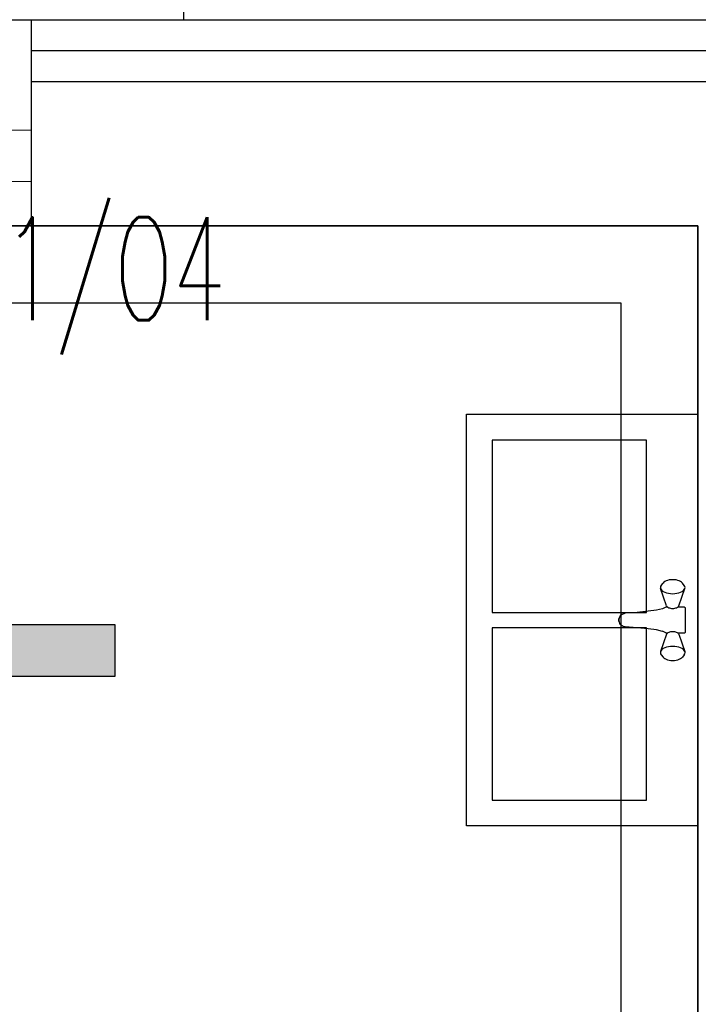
# Model space of a CAD drawing. Header units: millimetres. Extents: x -94648 to 68781, y -29623 to 11990.
# Tile 67 of 181: x -35435 to -35303, y -12542 to -12351. Entities that reach past the tile are written whole.
import ezdxf

# ---------------------------------------------------------------- set-up
doc = ezdxf.new("R2010")
doc.units = ezdxf.units.MM
doc.linetypes.add('ACAD_ISO03W100', pattern=[30, 12, -18])
doc.linetypes.add('BUD', pattern=[0])
for name, color, linetype in [('-podklad', 8, 'Continuous'), ('HATCH', 204, 'Continuous'), ('rexp_Leuchten_Besch', 7, 'Continuous'), ('rexp_Oprawy', 7, 'Continuous'), ('Sanitarne', 2, 'Continuous')]:
    doc.layers.add(name, color=color, linetype=linetype)
doc.layers.add('A_POWTARZALNE$0$A21_DRZWI_OKNA', color=153, linetype='Continuous', lineweight=15)
doc.layers.add('IE_oswietlenie_nr_obw', color=51, linetype='Continuous', lineweight=20)
doc.layers.add('Area', color=6, linetype='Continuous', lineweight=35, plot=False)
doc.styles.add('ROMANS', font='romans.shx', dxfattribs={"width": 0.75, "height": 10})
doc.styles.get("Standard").update_dxf_attribs({"font": 'arial.ttf'})
doc.linetypes.add('TRACKS', pattern='A,3.81,[130,ltypeshp.shx,S=6.35,R=0,X=0,Y=0],3.81', length=7.62)
doc.linetypes.add('ZIGZAG', pattern='A,0.00254,-5.08,[131,ltypeshp.shx,S=5.08,R=0,X=-5.08,Y=0],-10.16,[131,ltypeshp.shx,S=5.08,R=180,X=5.08,Y=0],-5.08', length=20.32254)

# ---------------------------------------------------------------- blocks, each defined once
blk = doc.blocks.new('A$C01335069')
at = {"layer": 'Sanitarne', "color": 8}
for p, q in [((0, 0), (0, 800)), ((0, 800), (450, 800)), ((450, 800), (450, 0)), ((400, 750), (100, 750)), ((100, 750), (100, 415)), ((400, 415), (400, 750)), ((25.4, 465.4), (25, 463.3)), ((25, 463.3), (25.4, 461.2)), ((26.4, 467.4), (25.4, 465.4)), ((37.2, 427.6), (25.4, 461.2)), ((25.4, 461.2), (26.4, 459.2)), ((37.2, 427.6), (25.4, 461.2)), ((26.4, 467.4), (30.2, 471.9)), ((31.7, 473.5), (30.2, 471.9)), ((33.7, 474.9), (31.7, 473.5)), ((36.1, 476.2), (33.7, 474.9)), ((39, 477.2), (36.1, 476.2)), ((42.2, 477.9), (39, 477.2)), ((45.5, 478.3), (42.2, 477.9)), ((49, 478.5), (45.5, 478.3)), ((52.5, 478.3), (49, 478.5)), ((55.8, 477.9), (52.5, 478.3)), ((59, 477.2), (55.8, 477.9)), ((61.9, 476.2), (59, 477.2)), ((60.8, 427.6), (72.6, 461.2)), ((64.3, 474.9), (61.9, 476.2)), ((66.3, 473.5), (64.3, 474.9)), ((67.8, 471.9), (66.3, 473.5)), ((71.6, 467.4), (67.8, 471.9)), ((72.6, 465.4), (71.6, 467.4)), ((71.6, 459.2), (72.6, 461.2)), ((73, 463.3), (72.6, 465.4)), ((72.6, 461.2), (73, 463.3)), ((26.4, 459.2), (28.2, 457.3)), ((28.2, 457.3), (30.6, 455.6)), ((30.6, 455.6), (33.6, 454.1)), ((33.6, 454.1), (37, 452.9)), ((37, 452.9), (40.8, 452)), ((40.8, 452), (44.8, 451.5)), ((44.8, 451.5), (49, 451.3)), ((49, 451.3), (53.2, 451.5)), ((53.2, 451.5), (57.2, 452)), ((57.2, 452), (61, 452.9)), ((61, 452.9), (64.4, 454.1)), ((64.4, 454.1), (67.4, 455.6)), ((67.4, 455.6), (69.8, 457.3)), ((69.8, 457.3), (71.6, 459.2)), ((24.2, 423), (24, 422.5)), ((24.2, 423), (24, 422.5)), ((24, 422.5), (24, 422)), ((24, 422.5), (24, 422)), ((24, 422), (24, 378)), ((24.4, 423.5), (24.2, 423)), ((24.4, 423.5), (24.2, 423)), ((24.7, 423.9), (24.4, 423.5)), ((24.7, 423.9), (24.4, 423.5)), ((25.1, 424.3), (24.7, 423.9)), ((25.1, 424.3), (24.7, 423.9)), ((25.5, 424.6), (25.1, 424.3)), ((25.5, 424.6), (25.1, 424.3)), ((26, 424.8), (25.5, 424.6)), ((26, 424.8), (25.5, 424.6)), ((26.5, 425), (26, 424.8)), ((26.5, 425), (26, 424.8)), ((27, 425), (26.5, 425)), ((27, 425), (26.5, 425)), ((39, 425), (27, 425)), ((37.2, 427.6), (37.7, 426.6)), ((37.2, 427.6), (37.7, 426.6)), ((37.7, 426.6), (38.6, 425.7)), ((37.7, 426.6), (38.6, 425.7)), ((38.6, 425.7), (39.8, 424.8)), ((38.6, 425.7), (39.8, 424.8)), ((39, 425), (39, 425.4)), ((39.8, 424.8), (41.3, 424.1)), ((39.8, 424.8), (41.3, 424.1)), ((41.3, 424.1), (43, 423.5)), ((41.3, 424.1), (43, 423.5)), ((43, 423.5), (44.9, 423)), ((43, 423.5), (44.9, 423)), ((44.9, 423), (46.9, 422.8)), ((44.9, 423), (46.9, 422.8)), ((46.9, 422.8), (49, 422.7)), ((46.9, 422.8), (49, 422.7)), ((49, 422.7), (51.1, 422.8)), ((49, 422.7), (51.1, 422.8)), ((51.1, 422.8), (53.1, 423)), ((51.1, 422.8), (53.1, 423)), ((53.1, 423), (55, 423.5)), ((53.1, 423), (55, 423.5)), ((55, 423.5), (56.7, 424.1)), ((55, 423.5), (56.7, 424.1)), ((56.7, 424.1), (58.2, 424.8)), ((56.7, 424.1), (58.2, 424.8)), ((58.2, 424.8), (59.4, 425.7)), ((58.2, 424.8), (59.4, 425.7)), ((59, 425), (59, 425.4)), ((61, 425), (59, 425)), ((59.4, 425.7), (60.3, 426.6)), ((60.3, 426.6), (60.8, 427.6)), ((61.5, 425), (61, 425)), ((61.5, 425), (61, 425)), ((62, 424.8), (61.5, 425)), ((62, 424.8), (68.9, 421.9)), ((68.6, 422), (80.6, 419.3)), ((80.6, 419.3), (96.9, 417)), ((96.8, 417), (117.9, 415)), ((100, 415), (400, 415)), ((117.9, 415), (141.1, 413.2)), ((141.1, 413.2), (143.2, 413)), ((141.1, 413.2), (143.2, 413)), ((143.3, 413), (143.2, 413)), ((143.3, 413), (143.2, 413)), ((143.3, 413), (145.3, 412.4)), ((143.3, 413), (145.3, 412.4)), ((145.3, 412.4), (147.1, 411.4)), ((147.1, 411.4), (148.9, 410)), ((148.9, 410), (150.3, 408.4)), ((148.9, 410), (150.3, 408.4)), ((150.3, 408.4), (151.5, 406.5)), ((150.3, 408.4), (151.5, 406.5)), ((151.5, 406.5), (152.3, 404.4)), ((151.5, 406.5), (152.3, 404.4)), ((151.6, 406.1), (152.3, 405)), ((152.3, 405), (153, 403.4)), ((152.3, 404.4), (152.8, 402.3)), ((152.3, 404.4), (152.8, 402.3)), ((152.8, 402.3), (153, 400)), ((152.8, 402.3), (153, 400)), ((153, 403.4), (153.4, 401.7)), ((80.6, 380.7), (96.9, 383)), ((96.8, 383), (117.9, 385)), ((400, 385), (100, 385)), ((100, 385), (100, 50)), ((117.9, 385), (141.1, 386.8)), ((143.2, 387), (141.1, 386.8)), ((143.2, 387), (141.1, 386.8)), ((143.3, 387), (143.2, 387)), ((143.3, 387), (143.2, 387)), ((145.3, 387.6), (143.3, 387)), ((145.3, 387.6), (143.3, 387)), ((147.1, 388.6), (145.3, 387.6)), ((147.1, 388.6), (145.3, 387.6)), ((148.9, 390), (147.1, 388.6)), ((150.3, 391.6), (148.9, 390)), ((150.3, 391.6), (148.9, 390)), ((151.5, 393.5), (150.3, 391.6)), ((151.5, 393.5), (150.3, 391.6)), ((152.3, 395.6), (151.5, 393.5)), ((152.3, 395.6), (151.5, 393.5)), ((152.3, 395), (151.6, 393.9)), ((152.8, 397.7), (152.3, 395.6)), ((152.8, 397.7), (152.3, 395.6)), ((153, 396.6), (152.3, 395)), ((153, 400), (152.8, 397.7)), ((153, 400), (152.8, 397.7)), ((153.4, 398.3), (153, 396.6)), ((153.4, 401.7), (153.5, 400)), ((153.5, 400), (153.4, 398.3)), ((400, 50), (400, 385)), ((24, 378), (24, 377.5)), ((24, 378), (24, 377.5)), ((24, 377.5), (24.2, 377)), ((24, 377.5), (24.2, 377)), ((24.2, 377), (24.4, 376.5)), ((24.2, 377), (24.4, 376.5)), ((24.4, 376.5), (24.7, 376.1)), ((24.4, 376.5), (24.7, 376.1)), ((24.7, 376.1), (25.1, 375.7)), ((24.7, 376.1), (25.1, 375.7)), ((25.1, 375.7), (25.5, 375.4)), ((25.1, 375.7), (25.5, 375.4)), ((37.2, 372.4), (25.4, 338.8)), ((25.5, 375.4), (26, 375.2)), ((25.5, 375.4), (26, 375.2)), ((26, 375.2), (26.5, 375)), ((26, 375.2), (26.5, 375)), ((26.5, 375), (27, 375)), ((26.5, 375), (27, 375)), ((27, 375), (39, 375)), ((37.7, 373.4), (37.2, 372.4)), ((37.7, 373.4), (37.2, 372.4)), ((38.6, 374.3), (37.7, 373.4)), ((38.6, 374.3), (37.7, 373.4)), ((39.8, 375.2), (38.6, 374.3)), ((39.8, 375.2), (38.6, 374.3)), ((39, 375), (39, 374.6)), ((41.3, 375.9), (39.8, 375.2)), ((41.3, 375.9), (39.8, 375.2)), ((43, 376.5), (41.3, 375.9)), ((43, 376.5), (41.3, 375.9)), ((44.9, 377), (43, 376.5)), ((44.9, 377), (43, 376.5)), ((46.9, 377.2), (44.9, 377)), ((46.9, 377.2), (44.9, 377)), ((49, 377.3), (46.9, 377.2)), ((49, 377.3), (46.9, 377.2)), ((51.1, 377.2), (49, 377.3)), ((51.1, 377.2), (49, 377.3)), ((53.1, 377), (51.1, 377.2)), ((53.1, 377), (51.1, 377.2)), ((55, 376.5), (53.1, 377)), ((55, 376.5), (53.1, 377)), ((56.7, 375.9), (55, 376.5)), ((56.7, 375.9), (55, 376.5)), ((58.2, 375.2), (56.7, 375.9)), ((58.2, 375.2), (56.7, 375.9)), ((59.4, 374.3), (58.2, 375.2)), ((59.4, 374.3), (58.2, 375.2)), ((59, 375), (61, 375)), ((59, 375), (61, 375)), ((59, 375), (59, 374.6)), ((60.3, 373.4), (59.4, 374.3)), ((60.3, 373.4), (59.4, 374.3)), ((60.8, 372.4), (60.3, 373.4)), ((60.8, 372.4), (60.3, 373.4)), ((60.8, 372.4), (72.6, 338.8)), ((61, 375), (61.5, 375)), ((61, 375), (61.5, 375)), ((61.5, 375), (62, 375.2)), ((61.5, 375), (62, 375.2)), ((62, 375.2), (68.9, 378.1)), ((62, 375.2), (68.9, 378.1)), ((68.6, 378), (80.6, 380.7)), ((33.6, 345.9), (30.6, 344.4)), ((33.6, 345.9), (30.6, 344.4)), ((37, 347.1), (33.6, 345.9)), ((37, 347.1), (33.6, 345.9)), ((40.8, 348), (37, 347.1)), ((40.8, 348), (37, 347.1)), ((44.8, 348.5), (40.8, 348)), ((44.8, 348.5), (40.8, 348)), ((49, 348.7), (44.8, 348.5)), ((49, 348.7), (44.8, 348.5)), ((53.2, 348.5), (49, 348.7)), ((53.2, 348.5), (49, 348.7)), ((57.2, 348), (53.2, 348.5)), ((57.2, 348), (53.2, 348.5)), ((61, 347.1), (57.2, 348)), ((61, 347.1), (57.2, 348)), ((64.4, 345.9), (61, 347.1)), ((64.4, 345.9), (61, 347.1)), ((67.4, 344.4), (64.4, 345.9)), ((67.4, 344.4), (64.4, 345.9)), ((25.4, 338.8), (25, 336.7)), ((25, 336.7), (25.4, 334.6)), ((26.4, 340.8), (25.4, 338.8)), ((26.4, 340.8), (25.4, 338.8)), ((25.4, 334.6), (26.4, 332.6)), ((28.2, 342.7), (26.4, 340.8)), ((28.2, 342.7), (26.4, 340.8)), ((26.4, 332.6), (30.2, 328.1)), ((30.6, 344.4), (28.2, 342.7)), ((30.6, 344.4), (28.2, 342.7)), ((30.2, 328.1), (31.7, 326.5)), ((31.7, 326.5), (33.7, 325.1)), ((64.3, 325.1), (66.3, 326.5)), ((66.3, 326.5), (67.8, 328.1)), ((69.8, 342.7), (67.4, 344.4)), ((71.6, 332.6), (67.8, 328.1)), ((71.6, 340.8), (69.8, 342.7)), ((72.6, 338.8), (71.6, 340.8)), ((71.6, 332.6), (72.6, 334.6)), ((73, 336.7), (72.6, 338.8)), ((72.6, 334.6), (73, 336.7)), ((33.7, 325.1), (36.1, 323.8)), ((36.1, 323.8), (39, 322.8)), ((39, 322.8), (42.2, 322.1)), ((42.2, 322.1), (45.5, 321.7)), ((45.5, 321.7), (49, 321.5)), ((49, 321.5), (52.5, 321.7)), ((52.5, 321.7), (55.8, 322.1)), ((55.8, 322.1), (59, 322.8)), ((59, 322.8), (61.9, 323.8)), ((61.9, 323.8), (64.3, 325.1)), ((100, 50), (400, 50)), ((450, 0), (0, 0))]:
    blk.add_line(p, q, dxfattribs=at)
blk = doc.blocks.new('A_POWTARZALNE$0$drzwi 104 mur')
at = {"color": 8, "linetype": 'Continuous'}
for p, q in [((0.14, 47), (0.14, 52)), ((10.14, 52), (10.14, 47)), ((0.14, 47), (-93.79, 47)), ((-93.79, 43.5), (-93.79, 47)), ((10.14, 47), (0.14, 47)), ((0.14, 43.5), (0.14, 47)), ((0.14, 43.5), (-93.79, 43.5)), ((24.7, 0), (-24.7, 0)), ((10.14, -47), (0.14, -47)), ((0.14, -47), (0.14, -52)), ((10.14, -52), (10.14, -47))]:
    blk.add_line(p, q, dxfattribs=at)
blk.add_arc((0.14, 47), 94, 182.1338, 270, dxfattribs=at)
blk = doc.blocks.new('Goscim_parter')
at = {"color": 8, "linetype": 'ACAD_ISO03W100'}
for p, q in [((-35403.06, -12220.74), (-35403.06, -12350.74)), ((-35263.06, -12350.74), (-35423.06, -12350.74))]:
    blk.add_line(p, q, dxfattribs=at)
at = {"color": 8, "linetype": 'BUD'}
for p, q in [((-35263.06, -12350.74), (-35432.62, -12350.74)), ((-35275.06, -12362.74), (-35432.62, -12362.74)), ((-35303.06, -12390.74), (-35432.62, -12390.74)), ((-35303.06, -12390.74), (-35303.06, -14158.82))]:
    blk.add_line(p, q, dxfattribs=at)
at = {"color": 8, "linetype": 'ZIGZAG'}
blk.add_line((-35269.06, -12356.74), (-35432.62, -12356.74), dxfattribs=at)
at = {"color": 8}
blk.add_lwpolyline([(-34840.06, -14323.74), (-34840.06, -13943.36), (-35275.06, -13943.36), (-35263.06, -12350.74), (-36626.06, -12350.74), (-36626.06, -14323.74)], close=True, dxfattribs=at)
at = {"color": 8, "linetype": 'ACAD_ISO03W100'}
blk.add_lwpolyline([(-35423.06, -12350.74), (-35644.39, -12350.74)], dxfattribs=at)
at = {"color": 8, "linetype": 'BUD'}
blk.add_lwpolyline([(-35432.62, -12390.74), (-35432.62, -12350.74)], dxfattribs=at)
at = {"layer": 'Area', "color": 8, "linetype": 'BUD'}
blk.add_lwpolyline([(-35303.06, -12390.74), (-35654.06, -12390.74), (-35654.06, -12805.74), (-35303.06, -12805.74)], close=True, dxfattribs=at)
at = {"layer": 'HATCH', "color": 8, "linetype": 'TRACKS', "ltscale": 2}
blk.add_lwpolyline([(-36571.06, -12405.74), (-35318.06, -12405.74), (-35318.06, -14268.74), (-36571.06, -14268.74)], close=True, dxfattribs=at)
at = {"layer": 'A_POWTARZALNE$0$A21_DRZWI_OKNA', "color": 8, "rotation": 269.9999857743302}
blk.add_blockref('A_POWTARZALNE$0$drzwi 104 mur', (-35484.62, -12371.99), dxfattribs=at)
at = {"layer": 'Sanitarne', "color": 8, "xscale": 0.1, "yscale": 0.1, "zscale": 0.1, "rotation": 180}
blk.add_blockref('A$C01335069', (-35303.06, -12427.38), dxfattribs=at)
blk = doc.blocks.new('rexp_lib_13')
at = {"layer": 'rexp_Oprawy', "true_color": 0xff7f00}
blk.add_hatch(color=30, dxfattribs=at).paths.add_polyline_path([(-0.05, -0.6225), (0.05, -0.6225), (0.05, 0.6225), (-0.05, 0.6225)])
at = {"layer": 'rexp_Oprawy', "color": 30, "true_color": 0xff7f00}
blk.add_lwpolyline([(-0.05, -0.6225), (0.05, -0.6225), (0.05, 0.6225), (-0.05, 0.6225)], close=True, dxfattribs=at)
at = {"layer": 'rexp_Oprawy', "color": 7}
blk.add_lwpolyline([(-0.05, -0.6225), (0.05, -0.6225), (0.05, 0.6225), (-0.05, 0.6225)], close=True, dxfattribs=at)
blk.add_lwpolyline([(0, 0), (0.05, 0)], dxfattribs=at)
at = {"layer": 'rexp_Leuchten_Besch', "flags": 8}
blk.add_attdef('Label', (0.05, 0.05), '', height=0.1, dxfattribs=at)

msp = doc.modelspace()

# ---------------------------------------------------------------- block references
at = {"layer": '-podklad'}
msp.add_blockref('Goscim_parter', (0, 0), dxfattribs=at)
at = {"layer": 'rexp_Oprawy'}
ref = msp.add_blockref('rexp_lib_13', (-35478.55836, -12473.28982, 250), dxfattribs=dict(at, xscale=100, yscale=100, zscale=100, rotation=89.99999999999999))
ref.add_attrib('Label', '3:', (-35483.55836, -12468.28982, 250), dxfattribs={"layer": 'rexp_Leuchten_Besch', "height": 10, "rotation": 90})

# ---------------------------------------------------------------- texts
at = {"layer": 'IE_oswietlenie_nr_obw', "style": 'ROMANS', "width": 0.6}
msp.add_text('R1/O4', height=20, dxfattribs=at).set_placement((-35448.85834, -12409.08079))

doc.saveas('drawing.dxf')
